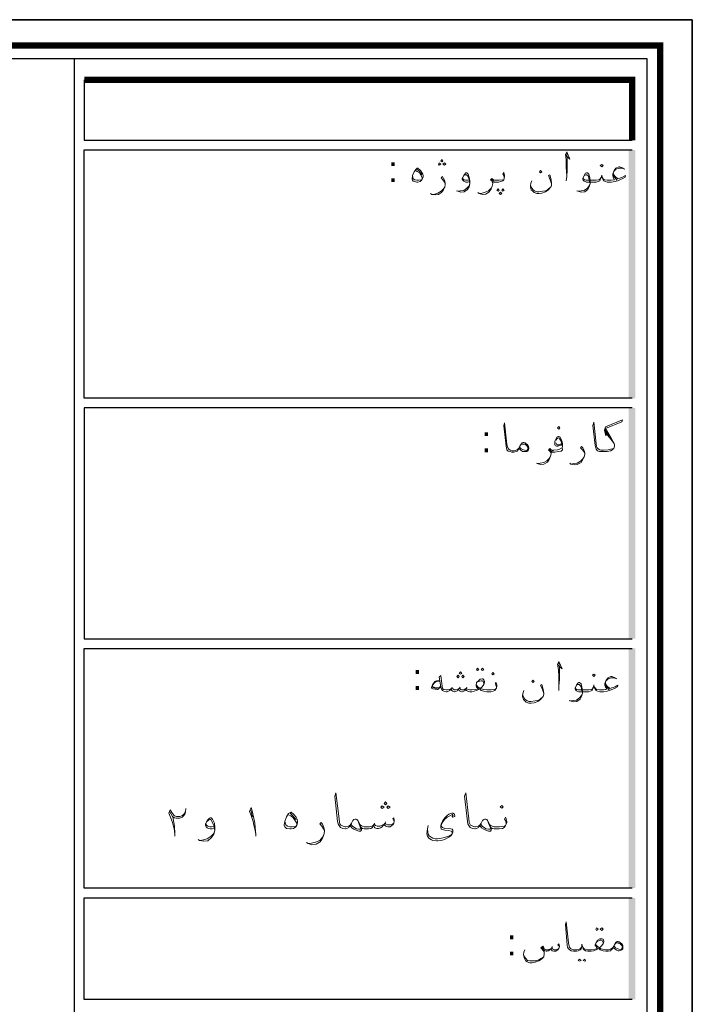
# Model space of a CAD drawing. Header units: metres. Extents: x 6 to 182, y 4 to 63.
# Tile 28 of 28: x 168 to 182, y 42 to 63. Entities that reach past the tile are written whole.
import ezdxf

# ---------------------------------------------------------------- set-up
doc = ezdxf.new("R2010")
doc.units = ezdxf.units.M
doc.header["$MEASUREMENT"] = 0
for name, color, linetype in [('PDF15_KADR', 7, 'Continuous'), ('PDF15_Text', 7, 'Continuous'), ('PDF15_textt', 7, 'Continuous')]:
    doc.layers.add(name, color=color, linetype=linetype)
doc.styles.add('PDF B Mitra', font='BMITRA.TTF')

msp = doc.modelspace()

# ---------------------------------------------------------------- linework, layer by layer
at = {"layer": 'PDF15_KADR', "lineweight": 25}
for points in [[(97.912, 3.582), (182.003, 3.582), (182.003, 63.045), (97.912, 63.045)], [(97.912, 63.045), (182.003, 63.045), (182.003, 3.582), (97.912, 3.582)], [(98.731, 4.401), (181.059, 4.401), (181.059, 62.227), (98.731, 62.227)]]:
    msp.add_lwpolyline(points, close=True, dxfattribs=at)
at = {"layer": 'PDF15_KADR', "lineweight": 0, "const_width": 0.135}
msp.add_lwpolyline([(98.452, 62.506), (98.452, 4.122), (181.328, 4.122), (181.328, 62.506)], close=True, dxfattribs=at)
at = {"layer": 'PDF15_KADR', "lineweight": 25}
for points in [[(169.068, 4.401), (169.068, 62.227)], [(169.27, 61.784), (169.27, 60.522), (180.741, 60.522)], [(180.741, 55.119), (169.27, 55.119), (169.27, 60.32), (180.741, 60.32)], [(180.741, 54.917), (169.27, 54.917), (169.27, 50.082), (180.741, 50.082)], [(180.741, 44.862), (169.27, 44.862), (169.27, 49.88), (180.741, 49.88)], [(180.741, 42.531), (169.27, 42.531), (169.27, 44.659), (180.741, 44.659)]]:
    msp.add_lwpolyline(points, dxfattribs=at)
at = {"layer": 'PDF15_KADR', "lineweight": 0, "const_width": 0.135}
msp.add_lwpolyline([(180.741, 60.522), (180.741, 61.784), (169.27, 61.784)], dxfattribs=at)
at = {"layer": 'PDF15_KADR', "transparency": 33554559}
for points in [[(180.673, 55.119), (180.808, 55.119), (180.673, 60.32)], [(180.808, 55.119), (180.673, 60.32), (180.808, 60.32)], [(180.673, 50.082), (180.808, 50.082), (180.673, 54.917)], [(180.808, 50.082), (180.673, 54.917), (180.808, 54.917)], [(180.673, 44.862), (180.808, 44.862), (180.673, 49.88)], [(180.808, 44.862), (180.673, 49.88), (180.808, 49.88)], [(180.673, 42.531), (180.808, 42.531), (180.673, 44.659)], [(180.808, 42.531), (180.673, 44.659), (180.808, 44.659)]]:
    msp.add_solid(points, dxfattribs=at)
at = {"layer": 'PDF15_textt', "lineweight": 20}
for points in [[(179.354, 60.204), (179.441, 60.127), (179.373, 60.281), (179.344, 60.223), (179.364, 60.108), (179.364, 59.963), (179.373, 59.761), (179.364, 59.674)], [(179.373, 59.761), (179.383, 59.906), (179.383, 60.137), (179.373, 60.243)], [(176.205, 59.886), (176.243, 59.867), (176.291, 59.838), (176.32, 59.79), (176.349, 59.742), (176.349, 59.713)], [(176.233, 59.915), (176.282, 59.877), (176.32, 59.829), (176.339, 59.8)], [(177.331, 59.655), (177.302, 59.646), (177.264, 59.646), (177.235, 59.655), (177.216, 59.665), (177.197, 59.684), (177.187, 59.703), (177.187, 59.723), (177.216, 59.78), (177.254, 59.829), (177.264, 59.838), (177.283, 59.838), (177.312, 59.809), (177.331, 59.742), (177.341, 59.674), (177.341, 59.617), (177.331, 59.549), (177.293, 59.491), (177.225, 59.443), (177.158, 59.434), (177.091, 59.453), (177.062, 59.463)], [(177.216, 59.78), (177.235, 59.79), (177.254, 59.8), (177.274, 59.8), (177.302, 59.771), (177.322, 59.723), (177.331, 59.694), (177.341, 59.617), (177.331, 59.568), (177.283, 59.52), (177.216, 59.472), (177.148, 59.463), (177.1, 59.453)], [(178.063, 59.723), (178.063, 59.751), (178.054, 59.78), (178.034, 59.809), (178.054, 59.848), (178.063, 59.819), (178.073, 59.78), (178.073, 59.761), (178.063, 59.723), (178.054, 59.694), (178.034, 59.674), (177.996, 59.655), (177.948, 59.646), (177.88, 59.646), (177.851, 59.646), (177.823, 59.655), (177.823, 59.617), (177.813, 59.559), (177.794, 59.501), (177.746, 59.443), (177.678, 59.395), (177.611, 59.386), (177.543, 59.405), (177.514, 59.424)], [(179.055, 59.607), (179.026, 59.694), (178.988, 59.78), (179.017, 59.8), (179.046, 59.694), (179.055, 59.617), (179.055, 59.597), (179.046, 59.549), (179.036, 59.54), (178.988, 59.482), (178.93, 59.443), (178.853, 59.414), (178.795, 59.405), (178.747, 59.405), (178.689, 59.424), (178.66, 59.453), (178.632, 59.482), (178.612, 59.54), (178.612, 59.568), (178.622, 59.626), (178.641, 59.674)], [(180.346, 59.838), (180.356, 59.8), (180.384, 59.761), (180.442, 59.713), (180.539, 59.751), (180.606, 59.78), (180.596, 59.751), (180.548, 59.723), (180.433, 59.674), (180.384, 59.655), (180.307, 59.646), (180.279, 59.646), (180.221, 59.646), (180.182, 59.655), (180.144, 59.674), (180.134, 59.694), (180.115, 59.742), (180.105, 59.79), (180.096, 59.742), (180.076, 59.694), (180.067, 59.674), (180.028, 59.655), (179.99, 59.646), (179.932, 59.646), (179.787, 59.646), (179.758, 59.655), (179.739, 59.665), (179.72, 59.684), (179.71, 59.703), (179.71, 59.723), (179.739, 59.78), (179.768, 59.829), (179.787, 59.838), (179.807, 59.838), (179.835, 59.809), (179.855, 59.742), (179.864, 59.674), (179.864, 59.617), (179.845, 59.549), (179.816, 59.491), (179.749, 59.443), (179.681, 59.434), (179.604, 59.453), (179.585, 59.463)], [(179.739, 59.78), (179.758, 59.79), (179.778, 59.8), (179.797, 59.8), (179.826, 59.771), (179.835, 59.723), (179.845, 59.694), (179.864, 59.617), (179.845, 59.568), (179.807, 59.52), (179.739, 59.472), (179.672, 59.463), (179.614, 59.453)], [(180.587, 59.915), (180.539, 59.944), (180.481, 59.963), (180.462, 59.963), (180.404, 59.934), (180.365, 59.886), (180.336, 59.819), (180.336, 59.78), (180.346, 59.742), (180.375, 59.694), (180.356, 59.694), (180.307, 59.684), (180.279, 59.684), (180.221, 59.684), (180.163, 59.694), (180.144, 59.703), (180.124, 59.732)], [(180.365, 59.877), (180.404, 59.915), (180.471, 59.934), (180.519, 59.934), (180.567, 59.925)], [(176.33, 59.694), (176.272, 59.684), (176.233, 59.684), (176.195, 59.694), (176.156, 59.713), (176.147, 59.78)], [(176.831, 59.607), (176.811, 59.646), (176.782, 59.694), (176.744, 59.732), (176.773, 59.761), (176.792, 59.723), (176.821, 59.674), (176.831, 59.617), (176.831, 59.597), (176.821, 59.54), (176.792, 59.482), (176.753, 59.424), (176.686, 59.386), (176.619, 59.376), (176.551, 59.386), (176.522, 59.405)], [(177.331, 59.694), (177.293, 59.684), (177.254, 59.684), (177.225, 59.694), (177.206, 59.703), (177.197, 59.732)], [(177.823, 59.617), (177.813, 59.646), (177.803, 59.674), (177.774, 59.694), (177.803, 59.723), (177.842, 59.694), (177.871, 59.684), (177.88, 59.684), (177.957, 59.684), (178.034, 59.694), (178.054, 59.694)], [(177.851, 59.665), (177.813, 59.684), (177.794, 59.703)], [(180.086, 59.732), (180.067, 59.703), (180.047, 59.694), (179.99, 59.684), (179.932, 59.684), (179.778, 59.684), (179.749, 59.694), (179.73, 59.703), (179.72, 59.732)], [(180.423, 59.684), (180.384, 59.732), (180.346, 59.78)], [(176.551, 59.386), (176.609, 59.395), (176.676, 59.414), (176.744, 59.453), (176.792, 59.501), (176.821, 59.54)], [(177.553, 59.405), (177.601, 59.414), (177.668, 59.434), (177.736, 59.463), (177.794, 59.52), (177.813, 59.559)], [(178.622, 59.568), (178.632, 59.54), (178.66, 59.491), (178.699, 59.463), (178.747, 59.443), (178.786, 59.443), (178.872, 59.453), (178.93, 59.463), (178.978, 59.491), (179.036, 59.54)], [(180.356, 54.069), (180.298, 54.05), (180.24, 54.04), (180.144, 54.031), (180.105, 54.031), (180.096, 54.031), (180.067, 54.04), (180.028, 54.059), (180.009, 54.079), (179.999, 54.108), (179.99, 54.165), (179.941, 54.618), (179.922, 54.551), (179.97, 54.127), (179.98, 54.079), (179.99, 54.05), (180.018, 54.021), (180.057, 54.002), (180.096, 54.002), (180.105, 54.002), (180.144, 54.002), (180.221, 54.002), (180.298, 54.021), (180.327, 54.04), (180.356, 54.069), (180.375, 54.117), (180.375, 54.136), (180.365, 54.175), (180.307, 54.281), (180.182, 54.483), (180.529, 54.628), (180.539, 54.666), (180.182, 54.522), (180.163, 54.454), (180.192, 54.329), (180.182, 54.483)], [(178.372, 54.069), (178.352, 54.031), (178.343, 54.011), (178.314, 54.002), (178.266, 53.992), (178.237, 53.992), (178.227, 53.992), (178.189, 54.002), (178.15, 54.011), (178.121, 54.04), (178.111, 54.079), (178.102, 54.117), (178.054, 54.541), (178.073, 54.608), (178.121, 54.156), (178.131, 54.098), (178.14, 54.079), (178.16, 54.05), (178.189, 54.031), (178.227, 54.021), (178.237, 54.021), (178.275, 54.021), (178.333, 54.04), (178.362, 54.069), (178.381, 54.088)], [(180.192, 54.425), (180.259, 54.329)], [(179.287, 54.156), (179.258, 54.136), (179.229, 54.127), (179.19, 54.117), (179.161, 54.117), (179.132, 54.127), (179.123, 54.146), (179.123, 54.156), (179.123, 54.214), (179.142, 54.262), (179.171, 54.31), (179.2, 54.319), (179.209, 54.319), (179.229, 54.31), (179.258, 54.262), (179.277, 54.204), (179.287, 54.156), (179.287, 54.117), (179.277, 54.079), (179.219, 54.05), (179.181, 54.04), (179.094, 54.031), (179.075, 54.031)], [(179.142, 54.242), (179.181, 54.281), (179.209, 54.291), (179.229, 54.262), (179.267, 54.204), (179.267, 54.175), (179.258, 54.156), (179.238, 54.156), (179.209, 54.146), (179.181, 54.146), (179.161, 54.156), (179.142, 54.185)], [(180.192, 54.387), (180.298, 54.262), (180.365, 54.175)], [(178.4, 54.127), (178.42, 54.156), (178.449, 54.156), (178.477, 54.156), (178.506, 54.156), (178.516, 54.146), (178.545, 54.117), (178.564, 54.079), (178.564, 54.069), (178.545, 54.031), (178.526, 54.021), (178.487, 54.031), (178.42, 54.059), (178.391, 54.088)], [(179.287, 54.069), (179.287, 54.04), (179.258, 54.011), (179.2, 54.002), (179.123, 53.992), (179.094, 53.992), (179.065, 53.992), (179.046, 54.002), (179.046, 53.954), (179.036, 53.905), (179.007, 53.838), (178.969, 53.78), (178.892, 53.742), (178.824, 53.732), (178.757, 53.751), (178.738, 53.761)], [(179.046, 53.963), (179.036, 53.992), (179.017, 54.011), (178.988, 54.031), (179.017, 54.069), (179.055, 54.031), (179.084, 54.021), (179.094, 54.021)], [(179.065, 54.002), (179.036, 54.021), (179.007, 54.05)], [(179.749, 53.954), (179.73, 54.002), (179.701, 54.04), (179.662, 54.079), (179.681, 54.108), (179.71, 54.079), (179.739, 54.021), (179.749, 53.973), (179.749, 53.944), (179.739, 53.896), (179.71, 53.838), (179.672, 53.771), (179.595, 53.732), (179.527, 53.722), (179.46, 53.742), (179.441, 53.761)], [(178.766, 53.751), (178.815, 53.761), (178.892, 53.771), (178.959, 53.809), (179.007, 53.857), (179.036, 53.905)], [(179.469, 53.742), (179.518, 53.751), (179.595, 53.761), (179.662, 53.799), (179.71, 53.848), (179.739, 53.896)], [(179.19, 49.533), (179.277, 49.456), (179.209, 49.61), (179.181, 49.552), (179.2, 49.436), (179.209, 49.292), (179.209, 49.09), (179.209, 49.003)], [(179.209, 49.09), (179.219, 49.234), (179.219, 49.465), (179.209, 49.581)], [(177.9, 49.051), (177.9, 49.08), (177.89, 49.109), (177.88, 49.138), (177.89, 49.176), (177.9, 49.148), (177.909, 49.109), (177.909, 49.09), (177.9, 49.051), (177.89, 49.032), (177.871, 49.003), (177.832, 48.984), (177.784, 48.974), (177.717, 48.974), (177.697, 48.974), (177.64, 48.984), (177.582, 49.003), (177.563, 49.022), (177.553, 49.032), (177.524, 49.022), (177.485, 49.003), (177.437, 48.984), (177.389, 48.974), (177.37, 48.974), (177.341, 48.974), (177.302, 48.984), (177.274, 49.003), (177.254, 49.032), (177.245, 49.003), (177.216, 48.984), (177.187, 48.974), (177.177, 48.974), (177.139, 48.984), (177.119, 49.003), (177.11, 49.032), (177.091, 49.003), (177.062, 48.984), (177.023, 48.974), (177.014, 48.974), (176.985, 48.984), (176.965, 49.003), (176.946, 49.032), (176.927, 49.003), (176.898, 48.984), (176.869, 48.974), (176.859, 48.974), (176.85, 48.974), (176.802, 48.984), (176.773, 49.003), (176.753, 49.032), (176.734, 49.08), (176.705, 49.282), (176.734, 49.311), (176.763, 49.09), (176.773, 49.051), (176.782, 49.032), (176.802, 49.022), (176.85, 49.013), (176.859, 49.013), (176.879, 49.013), (176.917, 49.022), (176.946, 49.032), (176.965, 49.051), (176.985, 49.032), (177.023, 49.013), (177.042, 49.013), (177.091, 49.022), (177.11, 49.032), (177.129, 49.051), (177.158, 49.022), (177.177, 49.013), (177.216, 49.013), (177.254, 49.032), (177.274, 49.051), (177.283, 49.032), (177.312, 49.022), (177.341, 49.013), (177.37, 49.013), (177.389, 49.013), (177.466, 49.022), (177.524, 49.032), (177.485, 49.07), (177.476, 49.099), (177.476, 49.109), (177.485, 49.167), (177.524, 49.205), (177.563, 49.234), (177.601, 49.244), (177.62, 49.244), (177.64, 49.225), (177.649, 49.186), (177.649, 49.176), (177.64, 49.128), (177.601, 49.08), (177.563, 49.042), (177.591, 49.032), (177.63, 49.022), (177.697, 49.013), (177.717, 49.013), (177.794, 49.013), (177.871, 49.022), (177.89, 49.032)], [(180.423, 49.244), (180.375, 49.273), (180.317, 49.292), (180.298, 49.292), (180.24, 49.263), (180.201, 49.215), (180.173, 49.148), (180.173, 49.109), (180.182, 49.07), (180.211, 49.032), (180.192, 49.022), (180.144, 49.013), (180.115, 49.013), (180.057, 49.013), (179.999, 49.022), (179.98, 49.032), (179.961, 49.061)], [(176.715, 49.205), (176.648, 49.205), (176.628, 49.196), (176.609, 49.186), (176.561, 49.119), (176.542, 49.061), (176.542, 49.051), (176.571, 49.032), (176.667, 49.022), (176.676, 49.022), (176.734, 49.08)], [(176.715, 49.196), (176.638, 49.186), (176.609, 49.167), (176.561, 49.109), (176.561, 49.099), (176.571, 49.08), (176.599, 49.07), (176.705, 49.061), (176.734, 49.09)], [(176.975, 49.07), (176.965, 49.051)], [(177.139, 49.07), (177.129, 49.051)], [(177.283, 49.07), (177.274, 49.051)], [(177.64, 49.128), (177.64, 49.167), (177.62, 49.196), (177.601, 49.205), (177.582, 49.205), (177.524, 49.186), (177.485, 49.167)], [(177.485, 49.128), (177.485, 49.109), (177.514, 49.08), (177.563, 49.042)], [(178.892, 48.936), (178.863, 49.022), (178.824, 49.109), (178.853, 49.128), (178.882, 49.022), (178.892, 48.945), (178.892, 48.926), (178.882, 48.878), (178.872, 48.868), (178.824, 48.81), (178.766, 48.772), (178.689, 48.743), (178.632, 48.733), (178.583, 48.733), (178.526, 48.753), (178.497, 48.782), (178.468, 48.81), (178.449, 48.878), (178.449, 48.897), (178.458, 48.955), (178.477, 49.003)], [(180.182, 49.167), (180.192, 49.128), (180.221, 49.09), (180.279, 49.042), (180.384, 49.08), (180.442, 49.109), (180.433, 49.08), (180.384, 49.051), (180.269, 49.003), (180.221, 48.984), (180.144, 48.974), (180.115, 48.974), (180.067, 48.974), (180.018, 48.984), (179.99, 49.003), (179.97, 49.032), (179.951, 49.07), (179.941, 49.119), (179.932, 49.07), (179.913, 49.032), (179.903, 49.003), (179.864, 48.984), (179.826, 48.974), (179.768, 48.974), (179.624, 48.974), (179.595, 48.984), (179.575, 48.993), (179.556, 49.013), (179.547, 49.032), (179.547, 49.051), (179.575, 49.109), (179.604, 49.157), (179.624, 49.167), (179.643, 49.167), (179.672, 49.138), (179.691, 49.07), (179.701, 49.003), (179.701, 48.945), (179.681, 48.878), (179.652, 48.82), (179.585, 48.772), (179.518, 48.762), (179.441, 48.782), (179.421, 48.791)], [(179.575, 49.109), (179.595, 49.119), (179.614, 49.128), (179.633, 49.128), (179.662, 49.099), (179.681, 49.051), (179.681, 49.032), (179.701, 48.945), (179.681, 48.897), (179.643, 48.849), (179.575, 48.801), (179.508, 48.791), (179.45, 48.782)], [(180.259, 49.013), (180.221, 49.061), (180.182, 49.109)], [(180.201, 49.205), (180.24, 49.244), (180.307, 49.263), (180.356, 49.263), (180.404, 49.253)], [(176.667, 49.032), (176.561, 49.061)], [(178.458, 48.897), (178.468, 48.868), (178.497, 48.82), (178.535, 48.791), (178.583, 48.772), (178.622, 48.772), (178.709, 48.782), (178.766, 48.791), (178.815, 48.82), (178.872, 48.868)], [(179.922, 49.061), (179.913, 49.032), (179.884, 49.022), (179.835, 49.013), (179.768, 49.013), (179.614, 49.013), (179.585, 49.022), (179.566, 49.032), (179.556, 49.061)], [(175.761, 46.258), (175.733, 46.316), (175.752, 46.335), (175.761, 46.287), (175.761, 46.258), (175.752, 46.22), (175.733, 46.191), (175.713, 46.171), (175.675, 46.143), (175.627, 46.143), (175.588, 46.162), (175.559, 46.181), (175.55, 46.2), (175.511, 46.143), (175.473, 46.123), (175.434, 46.114), (175.395, 46.114), (175.357, 46.123), (175.338, 46.143), (175.328, 46.181), (175.309, 46.133), (175.27, 46.114), (175.222, 46.104), (175.155, 46.104), (175.135, 46.104), (175.097, 46.114), (175.068, 46.133), (175.049, 46.191), (175.001, 46.277), (174.981, 46.297), (174.962, 46.306), (174.943, 46.306), (174.914, 46.297), (174.895, 46.277), (174.866, 46.22), (174.837, 46.171), (174.818, 46.143), (174.808, 46.133), (174.769, 46.114), (174.741, 46.104), (174.731, 46.104), (174.683, 46.114), (174.635, 46.133), (174.606, 46.171), (174.586, 46.21), (174.577, 46.258), (174.519, 46.788), (174.538, 46.855), (174.606, 46.316), (174.615, 46.239), (174.625, 46.21), (174.644, 46.181), (174.692, 46.162), (174.731, 46.143), (174.741, 46.143), (174.75, 46.143), (174.808, 46.162), (174.827, 46.171), (174.837, 46.181), (174.866, 46.22)], [(178.102, 46.2), (178.102, 46.229), (178.092, 46.277), (178.073, 46.306), (178.092, 46.345), (178.102, 46.316), (178.121, 46.258), (178.121, 46.239), (178.102, 46.2), (178.092, 46.171), (178.063, 46.133), (178.025, 46.114), (177.957, 46.104), (177.88, 46.104), (177.851, 46.104), (177.813, 46.114), (177.784, 46.133), (177.765, 46.191), (177.717, 46.277), (177.697, 46.297), (177.678, 46.306), (177.659, 46.306), (177.64, 46.297), (177.611, 46.277), (177.582, 46.22), (177.553, 46.171), (177.534, 46.143), (177.524, 46.133), (177.485, 46.114), (177.457, 46.104), (177.447, 46.104), (177.399, 46.114), (177.351, 46.133), (177.322, 46.171), (177.302, 46.21), (177.293, 46.258), (177.235, 46.788), (177.264, 46.855), (177.322, 46.316), (177.331, 46.239), (177.341, 46.21), (177.36, 46.181), (177.408, 46.162), (177.447, 46.143), (177.457, 46.143), (177.466, 46.143), (177.524, 46.162), (177.543, 46.171), (177.553, 46.181), (177.582, 46.22)], [(171.167, 45.95), (171.167, 45.979), (171.158, 46.066), (171.119, 46.239), (171.09, 46.316), (171.042, 46.432), (171.071, 46.499), (171.119, 46.422), (171.158, 46.374), (171.206, 46.364), (171.273, 46.364), (171.331, 46.383), (171.37, 46.422), (171.389, 46.46), (171.399, 46.528)], [(171.389, 46.451), (171.379, 46.412), (171.35, 46.374), (171.322, 46.345), (171.264, 46.326), (171.196, 46.326), (171.158, 46.335), (171.119, 46.364), (171.061, 46.46)], [(172.862, 45.95), (172.862, 45.989), (172.853, 46.066), (172.824, 46.181), (172.805, 46.258), (172.766, 46.383), (172.728, 46.47), (172.766, 46.547), (172.795, 46.451), (172.814, 46.354), (172.843, 46.22), (172.853, 46.133), (172.862, 45.989)], [(172.757, 46.489), (172.795, 46.354)], [(173.537, 46.403), (173.594, 46.374), (173.643, 46.335), (173.681, 46.287), (173.72, 46.22), (173.72, 46.191)], [(173.585, 46.432), (173.633, 46.383), (173.681, 46.326), (173.71, 46.297)], [(176.994, 46.374), (176.975, 46.403), (176.927, 46.374), (176.869, 46.345), (176.811, 46.297), (176.782, 46.249), (176.753, 46.21), (176.744, 46.162), (176.773, 46.133), (176.821, 46.114), (176.946, 46.104), (176.975, 46.094), (176.985, 46.075), (176.985, 46.037), (176.975, 45.998), (176.946, 45.96), (176.908, 45.931), (176.84, 45.892), (176.792, 45.873), (176.744, 45.863), (176.676, 45.854), (176.648, 45.854), (176.571, 45.863), (176.542, 45.873), (176.484, 45.911), (176.455, 45.95), (176.445, 45.998), (176.455, 46.104), (176.474, 46.171)], [(176.965, 46.374), (176.985, 46.345), (177.033, 46.364), (177.023, 46.412), (176.985, 46.432), (176.965, 46.432), (176.908, 46.412), (176.869, 46.383), (176.821, 46.335), (176.782, 46.277), (176.744, 46.21), (176.734, 46.162), (176.734, 46.133), (176.744, 46.104), (176.753, 46.094), (176.821, 46.075), (176.908, 46.066), (176.956, 46.056), (176.965, 46.046), (176.975, 46.017), (176.965, 45.989), (176.956, 45.979), (176.898, 45.95), (176.811, 45.921), (176.753, 45.911), (176.667, 45.892), (176.619, 45.892), (176.571, 45.911), (176.532, 45.931), (176.493, 45.96), (176.474, 45.989), (176.465, 46.037), (176.455, 46.104)], [(171.129, 46.354), (171.148, 46.239), (171.158, 46.162), (171.167, 46.008)], [(171.996, 46.114), (171.948, 46.104), (171.909, 46.104), (171.87, 46.114), (171.842, 46.123), (171.822, 46.143), (171.813, 46.181), (171.813, 46.2), (171.842, 46.277), (171.89, 46.326), (171.909, 46.335), (171.928, 46.335), (171.957, 46.306), (171.996, 46.22), (172.005, 46.133), (172.005, 46.066), (171.986, 45.989), (171.938, 45.921), (171.861, 45.854), (171.774, 45.844), (171.687, 45.863), (171.659, 45.883)], [(171.842, 46.258), (171.87, 46.287), (171.899, 46.297), (171.919, 46.297), (171.948, 46.249), (171.967, 46.2), (171.986, 46.171), (172.005, 46.066), (171.986, 46.008), (171.928, 45.95), (171.842, 45.892), (171.765, 45.873), (171.697, 45.863)], [(171.986, 46.162), (171.938, 46.143), (171.899, 46.143), (171.861, 46.162), (171.832, 46.181), (171.822, 46.21)], [(173.7, 46.162), (173.623, 46.143), (173.575, 46.143), (173.527, 46.162), (173.489, 46.191), (173.469, 46.258)], [(174.298, 46.056), (174.278, 46.104), (174.249, 46.162), (174.201, 46.21), (174.23, 46.239), (174.259, 46.2), (174.288, 46.133), (174.298, 46.075), (174.298, 46.046), (174.288, 45.979), (174.259, 45.911), (174.211, 45.834), (174.124, 45.786), (174.038, 45.767), (173.96, 45.796), (173.922, 45.815)], [(175.001, 46.277), (175.02, 46.22), (175.058, 46.123), (175.058, 46.104), (175.049, 46.094), (175.02, 46.094), (174.972, 46.104), (174.933, 46.123), (174.885, 46.162), (174.856, 46.2)], [(175.049, 46.191), (175.068, 46.171), (175.097, 46.162), (175.135, 46.143), (175.155, 46.143), (175.241, 46.143), (175.299, 46.162), (175.328, 46.181), (175.338, 46.2), (175.367, 46.171), (175.405, 46.162), (175.463, 46.162), (175.511, 46.181), (175.55, 46.2), (175.569, 46.22), (175.588, 46.2), (175.617, 46.191), (175.684, 46.191), (175.723, 46.2), (175.752, 46.22)], [(175.347, 46.22), (175.338, 46.2)], [(175.578, 46.249), (175.569, 46.22)], [(177.717, 46.277), (177.736, 46.22), (177.774, 46.123), (177.774, 46.104), (177.765, 46.094), (177.736, 46.094), (177.688, 46.104), (177.649, 46.123), (177.601, 46.162), (177.572, 46.2)], [(177.765, 46.191), (177.784, 46.171), (177.813, 46.162), (177.851, 46.143), (177.88, 46.143), (177.967, 46.143), (178.063, 46.162), (178.092, 46.171)], [(173.97, 45.796), (174.028, 45.806), (174.115, 45.825), (174.201, 45.863), (174.259, 45.931), (174.288, 45.979)], [(175.068, 46.133), (175.078, 46.094), (175.078, 46.075), (175.058, 46.056), (175.02, 46.056), (174.962, 46.075), (174.914, 46.094), (174.875, 46.123), (174.837, 46.171)], [(177.784, 46.133), (177.794, 46.094), (177.794, 46.075), (177.774, 46.056), (177.736, 46.056), (177.678, 46.075), (177.64, 46.094), (177.591, 46.123), (177.553, 46.171)], [(180.346, 43.619), (180.327, 43.581), (180.307, 43.571), (180.288, 43.552), (180.24, 43.542), (180.211, 43.542), (180.192, 43.542), (180.134, 43.552), (180.076, 43.571), (180.057, 43.581), (180.047, 43.6), (180.018, 43.581), (179.99, 43.571), (179.932, 43.552), (179.884, 43.542), (179.864, 43.542), (179.816, 43.542), (179.768, 43.552), (179.739, 43.571), (179.72, 43.59), (179.701, 43.638), (179.691, 43.687), (179.691, 43.638), (179.672, 43.59), (179.652, 43.571), (179.614, 43.552), (179.575, 43.542), (179.527, 43.542), (179.518, 43.542), (179.469, 43.552), (179.441, 43.571), (179.412, 43.59), (179.392, 43.629), (179.383, 43.667), (179.344, 44.101), (179.364, 44.159), (179.412, 43.716), (179.421, 43.648), (179.431, 43.629), (179.45, 43.6), (179.479, 43.581), (179.518, 43.571), (179.527, 43.571), (179.585, 43.571), (179.633, 43.581), (179.662, 43.6), (179.681, 43.629)], [(179.71, 43.629), (179.73, 43.6), (179.758, 43.581), (179.807, 43.571), (179.864, 43.571), (179.884, 43.571), (179.961, 43.581), (180.018, 43.6), (179.99, 43.638), (179.97, 43.658), (179.97, 43.677), (179.99, 43.725), (180.018, 43.773), (180.067, 43.802), (180.096, 43.802), (180.115, 43.802), (180.134, 43.793), (180.153, 43.754), (180.153, 43.735), (180.134, 43.696), (180.096, 43.648), (180.057, 43.61), (180.086, 43.59), (180.124, 43.581), (180.192, 43.571), (180.211, 43.571), (180.25, 43.571), (180.307, 43.59), (180.336, 43.619), (180.356, 43.648)], [(180.134, 43.696), (180.134, 43.725), (180.115, 43.764), (180.096, 43.773), (180.076, 43.773), (180.018, 43.754), (179.99, 43.725)], [(180.375, 43.677), (180.394, 43.706), (180.423, 43.716), (180.452, 43.716), (180.471, 43.706), (180.49, 43.696), (180.519, 43.667), (180.539, 43.629), (180.539, 43.619), (180.519, 43.581), (180.5, 43.571), (180.462, 43.581), (180.394, 43.61), (180.365, 43.648)], [(178.901, 43.561), (178.901, 43.504), (178.901, 43.484), (178.892, 43.427), (178.843, 43.378), (178.786, 43.34), (178.709, 43.311), (178.651, 43.301), (178.603, 43.301), (178.545, 43.321), (178.516, 43.34), (178.487, 43.388), (178.468, 43.465), (178.477, 43.523), (178.497, 43.571)], [(178.901, 43.504), (178.892, 43.542), (178.834, 43.61), (178.872, 43.648), (178.892, 43.61), (178.901, 43.59), (178.94, 43.571), (178.978, 43.571), (179.017, 43.581), (179.046, 43.6), (179.065, 43.619), (179.084, 43.581), (179.113, 43.571), (179.142, 43.571), (179.181, 43.581), (179.209, 43.6)], [(179.219, 43.638), (179.19, 43.677), (179.209, 43.696), (179.219, 43.648), (179.219, 43.638), (179.209, 43.6), (179.19, 43.571), (179.171, 43.561), (179.142, 43.542), (179.104, 43.542), (179.065, 43.552), (179.055, 43.571), (179.046, 43.6), (179.017, 43.571), (178.988, 43.552), (178.959, 43.542), (178.94, 43.542), (178.901, 43.561), (178.853, 43.629)], [(179.065, 43.638), (179.065, 43.619)], [(179.98, 43.696), (179.99, 43.667), (180.009, 43.648), (180.057, 43.61)], [(178.468, 43.475), (178.487, 43.427), (178.516, 43.388), (178.555, 43.35), (178.603, 43.34), (178.641, 43.34), (178.728, 43.34), (178.786, 43.359), (178.834, 43.388), (178.892, 43.427)]]:
    msp.add_lwpolyline(points, dxfattribs=at)
for points in [[(176.705, 60.002), (176.734, 60.021), (176.705, 60.05), (176.686, 60.021)], [(176.763, 60.069), (176.782, 60.089), (176.763, 60.117), (176.734, 60.089)], [(176.811, 60.002), (176.84, 60.021), (176.811, 60.05), (176.782, 60.021)], [(180.105, 59.963), (180.134, 59.992), (180.105, 60.012), (180.076, 59.992)], [(176.243, 59.934), (176.253, 59.934), (176.31, 59.886), (176.339, 59.848), (176.359, 59.809), (176.368, 59.78), (176.368, 59.751), (176.349, 59.703), (176.33, 59.684), (176.301, 59.655), (176.253, 59.646), (176.233, 59.646), (176.176, 59.655), (176.156, 59.665), (176.147, 59.684), (176.137, 59.703), (176.137, 59.713), (176.147, 59.78), (176.176, 59.857), (176.214, 59.906)], [(178.824, 59.886), (178.853, 59.857), (178.824, 59.838), (178.805, 59.857)], [(177.938, 59.501), (177.957, 59.472), (177.938, 59.453), (177.909, 59.472)], [(177.986, 59.434), (178.015, 59.405), (177.986, 59.386), (177.957, 59.405)], [(178.034, 59.501), (178.063, 59.472), (178.034, 59.453), (178.015, 59.472)], [(179.209, 54.474), (179.229, 54.502), (179.209, 54.531), (179.181, 54.502)], [(178.372, 54.069), (178.391, 54.117), (178.42, 54.156), (178.439, 54.185), (178.458, 54.194), (178.477, 54.194), (178.506, 54.185), (178.555, 54.146), (178.574, 54.108), (178.583, 54.079), (178.583, 54.069), (178.574, 54.04), (178.555, 54.011), (178.535, 54.002), (178.506, 54.002), (178.477, 54.002), (178.449, 54.002), (178.41, 54.031)], [(177.1, 49.263), (177.119, 49.292), (177.1, 49.321), (177.071, 49.292)], [(177.148, 49.34), (177.177, 49.359), (177.148, 49.388), (177.119, 49.359)], [(177.197, 49.263), (177.225, 49.292), (177.197, 49.321), (177.177, 49.292)], [(177.505, 49.465), (177.534, 49.436), (177.505, 49.417), (177.485, 49.436)], [(177.611, 49.465), (177.64, 49.436), (177.611, 49.417), (177.582, 49.436)], [(177.823, 49.331), (177.851, 49.35), (177.823, 49.379), (177.803, 49.35)], [(179.941, 49.292), (179.97, 49.321), (179.941, 49.34), (179.913, 49.321)], [(178.66, 49.215), (178.689, 49.186), (178.66, 49.167), (178.641, 49.186)], [(175.578, 46.605), (175.607, 46.634), (175.578, 46.672), (175.55, 46.634)], [(178.015, 46.537), (178.044, 46.566), (178.015, 46.595), (177.977, 46.566)], [(173.594, 46.451), (173.604, 46.451), (173.662, 46.403), (173.71, 46.345), (173.729, 46.306), (173.739, 46.258), (173.739, 46.229), (173.72, 46.181), (173.7, 46.143), (173.652, 46.114), (173.604, 46.104), (173.575, 46.104), (173.508, 46.114), (173.489, 46.123), (173.469, 46.143), (173.46, 46.181), (173.46, 46.191), (173.469, 46.258), (173.508, 46.354), (173.546, 46.422)], [(175.511, 46.528), (175.55, 46.557), (175.511, 46.586), (175.482, 46.557)], [(175.636, 46.528), (175.675, 46.557), (175.636, 46.586), (175.607, 46.557)], [(179.999, 44.033), (180.028, 44.004), (179.999, 43.976), (179.98, 44.004)], [(180.105, 44.033), (180.134, 44.004), (180.105, 43.976), (180.076, 44.004)], [(180.346, 43.619), (180.365, 43.667), (180.394, 43.716), (180.413, 43.735), (180.433, 43.744), (180.452, 43.744), (180.471, 43.735), (180.529, 43.696), (180.548, 43.658), (180.548, 43.629), (180.548, 43.619), (180.548, 43.59), (180.529, 43.571), (180.51, 43.561), (180.471, 43.552), (180.452, 43.552), (180.423, 43.561), (180.384, 43.581)], [(179.643, 43.378), (179.672, 43.35), (179.643, 43.33), (179.614, 43.35)], [(179.749, 43.378), (179.768, 43.35), (179.749, 43.33), (179.72, 43.35)]]:
    msp.add_lwpolyline(points, close=True, dxfattribs=at)

# ---------------------------------------------------------------- texts
at = {"layer": 'PDF15_Text', "char_height": 0.544, "attachment_point": 7, "style": 'PDF B Mitra'}
for insert in [(175.636, 59.644), (177.591, 53.99), (176.147, 49.011), (178.121, 43.454)]:
    msp.add_mtext(':', dxfattribs=dict(at, insert=insert))

doc.saveas('drawing.dxf')
